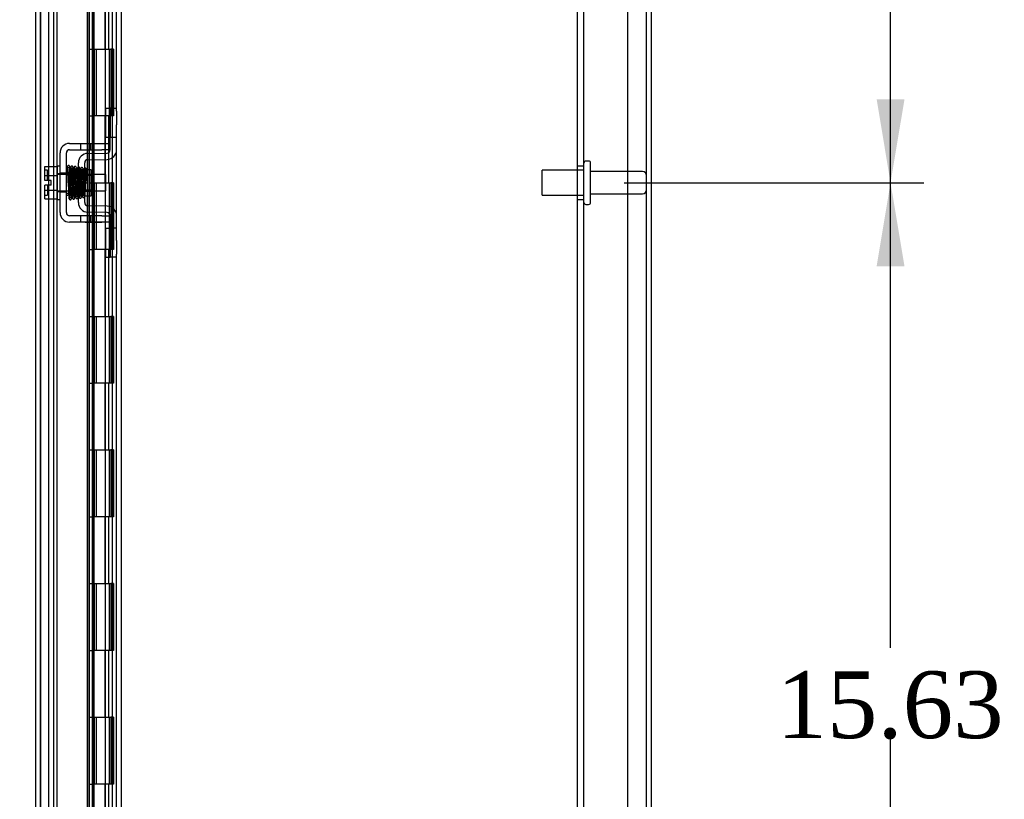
# Model space of a CAD drawing. Header units: inches. Extents: x 1 to 240, y -1 to 159.
# Tile 52 of 61: x 122 to 136, y 71 to 82. Entities that reach past the tile are written whole.
import ezdxf
from ezdxf.enums import TextEntityAlignment as Align
from ezdxf.lldxf.tags import DXFTag

# ---------------------------------------------------------------- set-up
doc = ezdxf.new("R2010")
doc.units = ezdxf.units.IN
doc.header["$MEASUREMENT"] = 0
for name, color, linetype in [('COM40680', 7, 'Continuous'), ('COM42667', 7, 'Continuous'), ('COM42780', 7, 'Continuous'), ('COM48605', 7, 'Continuous'), ('COM70220', 7, 'Continuous'), ('COM70726-5', 7, 'Continuous'), ('Default', 7, 'Continuous'), ('HNG10620-32B', 7, 'Continuous'), ('HNG10620-32C', 7, 'Continuous'), ('HNG10620-32P', 7, 'Continuous'), ('SCC19011', 7, 'Continuous'), ('SPR20265', 7, 'Continuous'), ('STD26089', 7, 'Continuous'), ('WAF25035', 7, 'Continuous')]:
    doc.layers.add(name, color=color, linetype=linetype)
doc.styles.add('SEACAD_Times_New_Roman', font='times.ttf')
tags = doc.linetypes.add('HIDDEN2', pattern=[0.1875, 0.125, -0.0625]).pattern_tags.tags
tags[6:7] = [DXFTag(74, 4), DXFTag(75, 0), DXFTag(340, '0'), DXFTag(46, 0.0), DXFTag(50, 0.0), DXFTag(44, 0.0), DXFTag(45, 0.0)]
tags[4:5] = [DXFTag(74, 4), DXFTag(75, 0), DXFTag(340, '0'), DXFTag(46, 0.0), DXFTag(50, 0.0), DXFTag(44, 0.0), DXFTag(45, 0.0)]
doc.dimstyles.new('HAMMOND_(STH_-_240x160)', dxfattribs={"dimtxt": 1, "dimasz": 1.25, "dimexe": 0.5, "dimexo": 0.5, "dimgap": 0.25, "dimtad": 0, "dimtih": 1, "dimtoh": 1, "dimlfac": 0.125, "dimzin": 0, "dimdsep": 46, "dimtxsty": 'SEACAD_Times_New_Roman', "dimblk1": '_SE_FILLED', "dimblk2": '_SE_FILLED', "dimsah": 1, "dimcen": 0.5, "dimadec": 0, "dimazin": 0, "dimtfac": 0.8, "dimtofl": 0, "dimtmove": 0, "dimatfit": 3, "dimfxl": 1, "dimtolj": 1, "dimtzin": 0, "dimarcsym": 0})

# ---------------------------------------------------------------- blocks, each defined once
blk = doc.blocks.new('SE9')
at = {"layer": 'COM40680', "color": 7, "linetype": 'HIDDEN2'}
for p, q in [((130.028, 64.565), (130.028, 95.061)), ((130.123, 64.565), (130.123, 95.061)), ((130.778, 64.815), (130.778, 94.811)), ((130.123, 80.063), (130.028, 80.063)), ((130.028, 79.563), (130.123, 79.563))]:
    blk.add_line(p, q, dxfattribs=at)
at = {"layer": 'COM42667', "color": 7, "linetype": 'Continuous'}
for p, q in [((122.429, 80.402), (122.912, 80.402)), ((122.429, 80.307), (122.912, 80.307)), ((122.912, 80.402), (123.037, 80.402)), ((123.037, 80.307), (122.912, 80.307)), ((122.286, 79.367), (122.286, 80.259)), ((122.381, 79.367), (122.381, 80.259)), ((122.912, 79.319), (122.429, 79.319)), ((122.912, 79.319), (123.037, 79.319)), ((122.912, 79.224), (122.429, 79.224)), ((123.037, 79.224), (122.912, 79.224))]:
    blk.add_line(p, q, dxfattribs=at)
at = {"layer": 'COM42667', "color": 7, "linetype": 'HIDDEN2'}
for p, q in [((122.592, 80.402), (122.592, 80.307)), ((122.745, 80.307), (122.745, 80.402)), ((122.381, 79.954), (122.286, 79.954)), ((122.381, 79.673), (122.286, 79.673)), ((122.592, 79.319), (122.592, 79.224)), ((122.745, 79.224), (122.745, 79.319)), ((122.662, 79.225), (122.662, 79.224)), ((122.662, 79.225), (122.823, 79.225)), ((122.711, 79.225), (122.711, 79.224)), ((122.823, 79.225), (122.823, 79.224)), ((122.823, 79.225), (122.852, 79.225)), ((122.852, 79.225), (122.852, 79.224)), ((122.852, 79.225), (122.912, 79.225)), ((122.912, 79.225), (122.912, 79.224))]:
    blk.add_line(p, q, dxfattribs=at)
at = {"layer": 'COM42667', "color": 7, "linetype": 'Continuous'}
for centre, radius, start, end in [((122.429, 80.259), 0.143, 90, 180), ((122.429, 80.259), 0.048, 90, 180), ((122.429, 79.367), 0.143, 180, 270), ((122.429, 79.367), 0.048, 180, 270)]:
    blk.add_arc(centre, radius, start, end, dxfattribs=at)
at = {"layer": 'COM42780', "color": 7, "linetype": 'Continuous'}
for p, q in [((122.972, 80.491), (122.972, 80.928)), ((122.972, 80.928), (123.023, 80.928)), ((123.037, 80.928), (123.023, 80.928)), ((123.037, 80.678), (123.037, 80.928)), ((123.037, 80.928), (123.132, 80.928)), ((123.132, 80.884), (123.132, 80.678)), ((123.037, 80.306), (123.037, 80.678)), ((123.132, 80.306), (123.132, 80.678)), ((123.023, 80.491), (122.972, 80.491)), ((123.023, 80.491), (123.037, 80.491)), ((122.7, 80.253), (122.989, 80.258)), ((122.702, 80.158), (122.991, 80.163)), ((122.56, 79.516), (122.56, 80.11)), ((122.655, 79.516), (122.655, 80.11)), ((122.75, 80.008), (122.683, 80.008)), ((122.75, 79.618), (122.75, 80.008)), ((122.655, 79.618), (122.75, 79.618)), ((122.991, 79.463), (122.702, 79.468)), ((122.989, 79.368), (122.7, 79.373)), ((123.037, 78.948), (123.037, 79.32)), ((123.132, 78.948), (123.132, 79.32)), ((122.972, 78.698), (122.972, 79.135)), ((122.972, 79.135), (123.023, 79.135)), ((123.037, 79.135), (123.023, 79.135)), ((123.037, 78.698), (123.037, 78.948)), ((123.132, 78.948), (123.132, 78.742)), ((122.972, 78.698), (123.023, 78.698)), ((123.023, 78.698), (123.037, 78.698)), ((123.132, 78.698), (123.037, 78.698))]:
    blk.add_line(p, q, dxfattribs=at)
at = {"layer": 'COM42780', "color": 7, "linetype": 'HIDDEN2'}
for p, q in [((123.039, 80.491), (123.039, 80.928)), ((123.132, 80.491), (123.037, 80.491)), ((122.683, 80.008), (122.655, 80.008)), ((122.56, 79.938), (122.75, 79.938)), ((122.75, 79.92), (122.56, 79.92)), ((122.56, 79.707), (122.75, 79.707)), ((122.56, 79.688), (122.75, 79.688)), ((123.132, 79.135), (123.037, 79.135)), ((123.039, 78.698), (123.039, 79.135)), ((123.038, 79.003), (123.037, 79.003)), ((123.038, 78.973), (123.037, 78.973)), ((123.038, 79.003), (123.038, 78.951)), ((123.038, 78.894), (123.037, 78.894)), ((123.038, 78.888), (123.037, 78.888)), ((123.038, 78.863), (123.037, 78.863)), ((123.038, 78.83), (123.037, 78.83))]:
    blk.add_line(p, q, dxfattribs=at)
at = {"layer": 'COM42780', "color": 7, "linetype": 'Continuous'}
for centre, radius, start, end in [((122.989, 80.306), 0.048, 271, 0), ((122.989, 80.306), 0.143, 271, 0), ((122.703, 80.11), 0.143, 91, 180), ((122.703, 80.11), 0.048, 91, 180), ((122.703, 79.516), 0.143, 180, 269), ((122.703, 79.516), 0.048, 180, 269), ((122.989, 79.32), 0.143, 0, 89), ((122.989, 79.32), 0.048, 0, 89)]:
    blk.add_arc(centre, radius, start, end, dxfattribs=at)
at = {"layer": 'COM48605', "color": 7, "linetype": 'HIDDEN2'}
for p, q in [((122.717, 96.42), (122.717, 63.206)), ((122.725, 63.686), (122.725, 95.94)), ((122.694, 80.402), (122.694, 80.307)), ((122.765, 80.402), (122.765, 80.307)), ((122.797, 80.307), (122.797, 80.402)), ((122.694, 80.253), (122.694, 80.157)), ((122.765, 80.254), (122.765, 80.159)), ((122.797, 80.16), (122.797, 80.255)), ((122.694, 80.008), (122.694, 79.618)), ((122.765, 79.935), (122.765, 79.691)), ((122.797, 79.691), (122.797, 79.935)), ((122.694, 79.469), (122.694, 79.373)), ((122.765, 79.467), (122.765, 79.372)), ((122.797, 79.371), (122.797, 79.466)), ((122.694, 79.319), (122.694, 79.224)), ((122.765, 79.319), (122.765, 79.224)), ((122.797, 79.224), (122.797, 79.319))]:
    blk.add_line(p, q, dxfattribs=at)
at = {"layer": 'COM48605', "color": 7, "linetype": 'Continuous'}
for p, q in [((121.922, 62.819), (121.922, 84.611)), ((122.765, 84.291), (122.765, 80.402)), ((122.797, 80.402), (122.797, 84.291)), ((122.694, 83.791), (122.694, 80.402)), ((122.694, 80.307), (122.694, 80.253)), ((122.765, 80.307), (122.765, 80.254)), ((122.797, 80.255), (122.797, 80.307)), ((122.694, 80.157), (122.694, 80.008)), ((122.765, 80.159), (122.765, 79.935)), ((122.797, 79.935), (122.797, 80.16)), ((122.765, 79.691), (122.765, 79.467)), ((122.797, 79.466), (122.797, 79.691)), ((122.694, 79.618), (122.694, 79.469)), ((122.694, 79.373), (122.694, 79.319)), ((122.765, 79.372), (122.765, 79.319)), ((122.797, 79.319), (122.797, 79.371)), ((122.694, 79.224), (122.694, 65.964)), ((122.765, 79.224), (122.765, 65.964)), ((122.797, 65.964), (122.797, 79.224))]:
    blk.add_line(p, q, dxfattribs=at)
at = {"layer": 'COM70220', "color": 7, "linetype": 'HIDDEN2'}
for p, q in [((121.994, 63.336), (121.994, 96.291)), ((121.995, 63.336), (121.995, 96.291)), ((121.996, 63.336), (121.996, 96.291)), ((121.998, 63.336), (121.998, 96.291)), ((122.244, 63.336), (122.244, 96.291))]:
    blk.add_line(p, q, dxfattribs=at)
at = {"layer": 'COM70726-5', "color": 7, "linetype": 'HIDDEN2'}
for p, q in [((123.204, 61.968), (123.204, 97.658)), ((131.06, 61.921), (131.06, 97.705)), ((122.119, 63.1), (122.119, 96.526)), ((122.191, 63.1), (122.191, 96.526))]:
    blk.add_line(p, q, dxfattribs=at)
at = {"layer": 'COM70726-5', "color": 7, "linetype": 'Continuous'}
for p, q in [((131.132, 61.921), (131.132, 97.705)), ((123.132, 80.884), (123.132, 93.18)), ((123.132, 79.32), (123.132, 80.306)), ((123.132, 66.446), (123.132, 78.742))]:
    blk.add_line(p, q, dxfattribs=at)
at = {"layer": 'HNG10620-32B', "color": 7, "linetype": 'HIDDEN2'}
for p, q in [((123.072, 63.813), (123.072, 95.813)), ((122.96, 81.813), (122.96, 82.813)), ((123.017, 81.813), (123.017, 82.813)), ((122.777, 81.813), (123.017, 81.813)), ((123.023, 81.813), (123.045, 81.813)), ((123.088, 81.813), (123.045, 81.813)), ((123.045, 81.813), (123.045, 80.813)), ((123.088, 81.813), (123.088, 80.813)), ((123.017, 80.813), (122.777, 80.813)), ((122.96, 79.813), (122.96, 80.813)), ((123.017, 79.813), (123.017, 80.813)), ((123.045, 80.813), (123.023, 80.813)), ((123.088, 80.813), (123.045, 80.813)), ((122.777, 79.813), (123.017, 79.813)), ((123.023, 79.813), (123.045, 79.813)), ((123.088, 79.813), (123.045, 79.813)), ((123.045, 79.813), (123.045, 78.813)), ((123.088, 79.813), (123.088, 78.813)), ((123.017, 78.813), (122.777, 78.813)), ((122.96, 77.813), (122.96, 78.813)), ((123.017, 77.813), (123.017, 78.813)), ((123.045, 78.813), (123.023, 78.813)), ((123.088, 78.813), (123.045, 78.813)), ((122.777, 77.813), (123.017, 77.813)), ((123.023, 77.813), (123.045, 77.813)), ((123.088, 77.813), (123.045, 77.813)), ((123.045, 77.813), (123.045, 76.813)), ((123.088, 77.813), (123.088, 76.813)), ((123.017, 76.813), (122.777, 76.813)), ((122.96, 75.813), (122.96, 76.813)), ((123.017, 75.813), (123.017, 76.813)), ((123.045, 76.813), (123.023, 76.813)), ((123.088, 76.813), (123.045, 76.813)), ((122.777, 75.813), (123.017, 75.813)), ((123.023, 75.813), (123.045, 75.813)), ((123.088, 75.813), (123.045, 75.813)), ((123.045, 75.813), (123.045, 74.813)), ((123.088, 75.813), (123.088, 74.813)), ((123.017, 74.813), (122.777, 74.813)), ((122.96, 73.813), (122.96, 74.813)), ((123.017, 73.813), (123.017, 74.813)), ((123.045, 74.813), (123.023, 74.813)), ((123.088, 74.813), (123.045, 74.813)), ((122.777, 73.813), (123.017, 73.813)), ((123.023, 73.813), (123.045, 73.813)), ((123.088, 73.813), (123.045, 73.813)), ((123.045, 73.813), (123.045, 72.813)), ((123.088, 73.813), (123.088, 72.813)), ((123.017, 72.813), (122.777, 72.813)), ((122.96, 71.813), (122.96, 72.813)), ((123.017, 71.813), (123.017, 72.813)), ((123.045, 72.813), (123.023, 72.813)), ((123.088, 72.813), (123.045, 72.813)), ((122.777, 71.813), (123.017, 71.813)), ((123.023, 71.813), (123.045, 71.813)), ((123.088, 71.813), (123.045, 71.813)), ((123.045, 71.813), (123.045, 70.813)), ((123.088, 71.813), (123.088, 70.813)), ((123.017, 70.813), (122.777, 70.813)), ((122.96, 69.813), (122.96, 70.813)), ((123.017, 69.813), (123.017, 70.813)), ((123.045, 70.813), (123.023, 70.813)), ((123.088, 70.813), (123.045, 70.813))]:
    blk.add_line(p, q, dxfattribs=at)
at = {"layer": 'HNG10620-32C', "color": 7, "linetype": 'HIDDEN2'}
for p, q in [((122.237, 95.813), (122.237, 63.813)), ((122.777, 95.813), (122.777, 63.813)), ((122.717, 81.813), (122.777, 81.813)), ((122.799, 81.813), (122.799, 80.813)), ((122.799, 81.813), (123.023, 81.813)), ((122.827, 81.813), (122.827, 80.813)), ((122.964, 80.813), (122.964, 81.813)), ((123.024, 80.813), (123.024, 81.813)), ((122.717, 80.813), (122.777, 80.813)), ((123.023, 80.813), (122.799, 80.813)), ((122.717, 79.813), (122.777, 79.813)), ((122.799, 79.813), (122.799, 78.813)), ((122.799, 79.813), (123.023, 79.813)), ((122.827, 79.813), (122.827, 78.813)), ((122.964, 78.813), (122.964, 79.813)), ((123.024, 78.813), (123.024, 79.813)), ((122.717, 78.813), (122.777, 78.813)), ((123.023, 78.813), (122.799, 78.813)), ((122.717, 77.813), (122.777, 77.813)), ((122.799, 77.813), (122.799, 76.813)), ((122.799, 77.813), (123.023, 77.813)), ((122.827, 77.813), (122.827, 76.813)), ((122.964, 76.813), (122.964, 77.813)), ((123.024, 76.813), (123.024, 77.813)), ((122.717, 76.813), (122.777, 76.813)), ((123.023, 76.813), (122.799, 76.813)), ((122.717, 75.813), (122.777, 75.813)), ((122.799, 75.813), (122.799, 74.813)), ((122.799, 75.813), (123.023, 75.813)), ((122.827, 75.813), (122.827, 74.813)), ((122.964, 74.813), (122.964, 75.813)), ((123.024, 74.813), (123.024, 75.813)), ((122.717, 74.813), (122.777, 74.813)), ((123.023, 74.813), (122.799, 74.813)), ((122.717, 73.813), (122.777, 73.813)), ((122.799, 73.813), (122.799, 72.813)), ((122.799, 73.813), (123.023, 73.813)), ((122.827, 73.813), (122.827, 72.813)), ((122.964, 72.813), (122.964, 73.813)), ((123.024, 72.813), (123.024, 73.813)), ((122.717, 72.813), (122.777, 72.813)), ((123.023, 72.813), (122.799, 72.813)), ((122.717, 71.813), (122.777, 71.813)), ((122.799, 71.813), (122.799, 70.813)), ((122.799, 71.813), (123.023, 71.813)), ((122.827, 71.813), (122.827, 70.813)), ((122.964, 70.813), (122.964, 71.813)), ((123.024, 70.813), (123.024, 71.813)), ((122.717, 70.813), (122.777, 70.813)), ((123.023, 70.813), (122.799, 70.813))]:
    blk.add_line(p, q, dxfattribs=at)
at = {"layer": 'HNG10620-32P', "color": 7, "linetype": 'HIDDEN2'}
blk.add_line((122.964, 63.813), (122.964, 95.374), dxfattribs=at)
at = {"layer": 'SCC19011', "color": 7, "linetype": 'Continuous'}
for p, q in [((122.06, 80.054), (122.241, 80.054)), ((122.06, 79.922), (122.06, 80.054)), ((122.06, 79.922), (122.241, 79.922)), ((122.06, 79.847), (122.06, 79.922)), ((122.155, 79.847), (122.06, 79.847)), ((122.155, 79.779), (122.155, 79.847)), ((122.404, 79.935), (122.381, 79.935)), ((122.454, 79.935), (122.439, 79.935)), ((122.504, 79.935), (122.489, 79.935)), ((122.554, 79.935), (122.539, 79.935)), ((122.973, 79.935), (122.75, 79.935)), ((122.973, 79.691), (122.973, 79.935)), ((122.06, 79.704), (122.06, 79.779)), ((122.155, 79.779), (122.06, 79.779)), ((122.06, 79.704), (122.241, 79.704)), ((122.06, 79.572), (122.06, 79.704)), ((122.381, 79.691), (122.413, 79.691)), ((122.448, 79.691), (122.463, 79.691)), ((122.498, 79.691), (122.513, 79.691)), ((122.548, 79.691), (122.56, 79.691)), ((122.75, 79.691), (122.973, 79.691)), ((122.06, 79.572), (122.241, 79.572))]:
    blk.add_line(p, q, dxfattribs=at)
at = {"layer": 'SCC19011', "color": 7, "linetype": 'HIDDEN2'}
for p, q in [((122.1, 80.001), (122.07, 80.001)), ((122.1, 79.847), (122.1, 80.001)), ((122.381, 79.935), (122.241, 79.935)), ((122.439, 79.935), (122.404, 79.935)), ((122.489, 79.935), (122.454, 79.935)), ((122.539, 79.935), (122.504, 79.935)), ((122.75, 79.935), (122.554, 79.935)), ((122.1, 79.779), (122.1, 79.626)), ((122.241, 79.691), (122.381, 79.691)), ((122.413, 79.691), (122.448, 79.691)), ((122.463, 79.691), (122.498, 79.691)), ((122.513, 79.691), (122.548, 79.691)), ((122.56, 79.691), (122.75, 79.691)), ((122.07, 79.626), (122.1, 79.626))]:
    blk.add_line(p, q, dxfattribs=at)
for centre, start, end in [((122.07, 80.011), 180, 270), ((122.07, 79.616), 90, 180)]:
    blk.add_arc(centre, 0.01, start, end, dxfattribs=at)
at = {"layer": 'SPR20265', "color": 7, "linetype": 'Continuous'}
blk.add_line((122.659, 79.813), (122.694, 79.813), dxfattribs=at)
for centre, radius, start, end in [((127.362, 79.634), 4.985, 175.1825, 176.5376), ((122.514, 80.038), 0.0181, 0.2962, 180.6354), ((127.332, 79.635), 4.919, 179.5796, 179.9446)]:
    blk.add_arc(centre, radius, start, end, dxfattribs=at)
at = {"layer": 'SPR20265', "color": 7, "linetype": 'HIDDEN2'}
for centre, radius, start, end in [((127.332, 79.635), 4.919, 175.1584, 179.5796), ((122.514, 80.038), 0.0169, 179.7153, 359.2764), ((127.362, 79.634), 4.985, 176.5376, 179.9224)]:
    blk.add_arc(centre, radius, start, end, dxfattribs=at)
blk.add_ellipse((122.395, 79.641), major_axis=(0.0175, 0), ratio=0.707107, start_param=2.474646, end_param=3.808539, dxfattribs=at)
at = {"layer": 'SPR20265', "color": 7, "linetype": 'Continuous'}
for start_param, end_param in [(0, 2.474646), (3.808539, 6.283185)]:
    blk.add_ellipse((122.395, 79.641), major_axis=(0.0175, 0), ratio=0.707107, start_param=start_param, end_param=end_param, dxfattribs=at)
for points, knots in [([(122.431, 80.054), (122.431, 80.055), (122.431, 80.056), (122.43, 80.059), (122.429, 80.062), (122.427, 80.064), (122.425, 80.067), (122.423, 80.069), (122.42, 80.07), (122.415, 80.071), (122.409, 80.071), (122.402, 80.067), (122.396, 80.059), (122.395, 80.053), (122.394, 80.049)], [0, 0, 0, 0, 0.03948, 0.078027, 0.11705, 0.157795, 0.20119, 0.247813, 0.297965, 0.351797, 0.472995, 0.624898, 0.803476, 1, 1, 1, 1]), ([(122.396, 80.05), (122.397, 80.05), (122.398, 80.049), (122.4, 80.03), (122.402, 79.995), (122.404, 79.954), (122.405, 79.913), (122.407, 79.875), (122.408, 79.842), (122.409, 79.815), (122.409, 79.788), (122.41, 79.759), (122.412, 79.723), (122.413, 79.684), (122.415, 79.643), (122.417, 79.607), (122.419, 79.579), (122.42, 79.576), (122.421, 79.574)], [0.0402294, 0.0402294, 0.0402294, 0.0402294, 0.0962651, 0.1836152, 0.2619538, 0.3312786, 0.3915016, 0.442594, 0.4845239, 0.5172899, 0.5463931, 0.5841023, 0.6308517, 0.6866387, 0.7514677, 0.8253147, 0.9081399, 0.9951321, 0.9951321, 0.9951321, 0.9951321]), ([(122.456, 79.578), (122.455, 79.579), (122.454, 79.583), (122.452, 79.609), (122.45, 79.645), (122.448, 79.685), (122.447, 79.724), (122.445, 79.759), (122.444, 79.788), (122.444, 79.815), (122.443, 79.842), (122.442, 79.875), (122.44, 79.913), (122.439, 79.955), (122.437, 79.997), (122.435, 80.034), (122.433, 80.054), (122.431, 80.056), (122.431, 80.056)], [0.007956, 0.007956, 0.007956, 0.007956, 0.0902869, 0.171964, 0.2449933, 0.3092617, 0.364675, 0.4111808, 0.4487353, 0.4777397, 0.5104186, 0.5522907, 0.6034131, 0.6638342, 0.7336337, 0.8128446, 0.9016052, 0.9648764, 0.9648764, 0.9648764, 0.9648764]), ([(122.446, 80.049), (122.445, 80.046), (122.443, 80.033), (122.441, 80.001), (122.44, 79.971), (122.439, 79.954), (122.439, 79.952)], [0.0980811, 0.0980811, 0.0980811, 0.0980811, 0.1865995, 0.265558, 0.3350739, 0.3442741, 0.3442741, 0.3442741, 0.3442741]), ([(122.483, 80.038), (122.483, 80.044), (122.482, 80.05), (122.475, 80.059), (122.469, 80.062), (122.464, 80.063), (122.461, 80.063), (122.457, 80.062), (122.454, 80.06), (122.451, 80.057), (122.448, 80.053), (122.447, 80.049), (122.447, 80.047), (122.447, 80.045)], [0, 0, 0, 0, 0.337377, 0.476585, 0.593946, 0.643993, 0.690857, 0.738213, 0.787078, 0.837877, 0.890521, 0.944659, 1, 1, 1, 1]), ([(122.448, 80.04), (122.449, 80.033), (122.45, 80.019), (122.453, 79.971), (122.455, 79.905), (122.458, 79.827), (122.46, 79.76), (122.462, 79.709), (122.464, 79.673), (122.465, 79.642), (122.467, 79.616), (122.468, 79.596), (122.469, 79.59), (122.47, 79.586)], [0, 0, 0, 0, 0.114294, 0.231558, 0.351881, 0.475184, 0.601502, 0.666038, 0.73132, 0.797347, 0.864154, 0.931706, 1, 1, 1, 1]), ([(122.505, 79.588), (122.504, 79.595), (122.502, 79.608), (122.5, 79.655), (122.497, 79.719), (122.494, 79.796), (122.492, 79.864), (122.49, 79.915), (122.489, 79.951), (122.487, 79.984), (122.486, 80.01), (122.484, 80.031), (122.483, 80.038), (122.483, 80.042)], [0, 0, 0, 0, 0.112746, 0.228925, 0.348457, 0.471495, 0.597916, 0.662714, 0.728399, 0.794948, 0.862394, 0.930748, 1, 1, 1, 1]), ([(122.496, 80.04), (122.495, 80.038), (122.494, 80.033), (122.492, 80.005), (122.49, 79.974), (122.489, 79.954), (122.489, 79.948)], [0, 0, 0, 0, 0.0919668, 0.1748964, 0.2488402, 0.2783531, 0.2783531, 0.2783531, 0.2783531]), ([(122.496, 80.036), (122.497, 80.035), (122.498, 80.031), (122.501, 80.005), (122.503, 79.971), (122.504, 79.933), (122.506, 79.895), (122.507, 79.862), (122.508, 79.834), (122.509, 79.81), (122.51, 79.784), (122.511, 79.754), (122.512, 79.718), (122.514, 79.679), (122.516, 79.641), (122.518, 79.608), (122.52, 79.59), (122.521, 79.588), (122.522, 79.589)], [0.0030122, 0.0030122, 0.0030122, 0.0030122, 0.091022, 0.173244, 0.246649, 0.3111806, 0.366841, 0.4136386, 0.4515377, 0.480786, 0.5130298, 0.5545547, 0.6053918, 0.6655607, 0.7350558, 0.813926, 0.9022499, 0.9590084, 0.9590084, 0.9590084, 0.9590084]), ([(122.556, 79.596), (122.555, 79.596), (122.554, 79.597), (122.552, 79.613), (122.55, 79.643), (122.549, 79.681), (122.547, 79.719), (122.546, 79.754), (122.545, 79.784), (122.544, 79.81), (122.543, 79.834), (122.542, 79.862), (122.541, 79.896), (122.539, 79.933), (122.537, 79.972), (122.536, 80.007), (122.533, 80.035), (122.532, 80.038), (122.531, 80.04)], [0.0480093, 0.0480093, 0.0480093, 0.0480093, 0.0949166, 0.1813907, 0.2591689, 0.3281055, 0.3880809, 0.4389475, 0.4806068, 0.513005, 0.5424172, 0.5805587, 0.6277127, 0.6838883, 0.749147, 0.8235602, 0.9071555, 1, 1, 1, 1]), ([(122.56, 80.047), (122.558, 80.047), (122.554, 80.046), (122.549, 80.041), (122.546, 80.034), (122.544, 80.022), (122.541, 79.998), (122.54, 79.967), (122.539, 79.947), (122.539, 79.943)], [0.5124949, 0.5124949, 0.5124949, 0.5124949, 0.5179414, 0.5252825, 0.5427797, 0.5635197, 0.6073984, 0.6548465, 0.6651182, 0.6651182, 0.6651182, 0.6651182]), ([(122.55, 80.017), (122.549, 80.017), (122.549, 80.016), (122.55, 80.005), (122.552, 79.98), (122.554, 79.941), (122.555, 79.9), (122.557, 79.859), (122.558, 79.82), (122.559, 79.795), (122.56, 79.786)], [0.5351872, 0.5351872, 0.5351872, 0.5351872, 0.5441109, 0.5645918, 0.6083985, 0.6560617, 0.6836249, 0.7156036, 0.7520047, 0.7724702, 0.7724702, 0.7724702, 0.7724702]), ([(122.681, 80.015), (122.681, 80.016), (122.681, 80.019), (122.679, 80.023), (122.677, 80.026), (122.674, 80.029), (122.67, 80.031), (122.666, 80.033), (122.66, 80.032), (122.656, 80.031), (122.655, 80.03)], [0, 0, 0, 0, 0.0589773, 0.1211115, 0.1849679, 0.2490189, 0.31194, 0.3728411, 0.4898099, 0.5959107, 0.5959107, 0.5959107, 0.5959107]), ([(122.694, 79.813), (122.693, 79.828), (122.692, 79.854), (122.69, 79.895), (122.689, 79.931), (122.687, 79.963), (122.685, 79.989), (122.684, 80.007), (122.682, 80.016), (122.681, 80.017), (122.681, 80.017)], [0, 0, 0, 0, 0.1236932, 0.2477957, 0.3722334, 0.4970307, 0.6222178, 0.7477992, 0.8737106, 0.9604174, 0.9604174, 0.9604174, 0.9604174]), ([(122.655, 79.91), (122.655, 79.904), (122.656, 79.887), (122.657, 79.854), (122.658, 79.828), (122.659, 79.813)], [0.6947964, 0.6947964, 0.6947964, 0.6947964, 0.7496304, 0.874808, 1, 1, 1, 1]), ([(122.421, 79.576), (122.421, 79.575), (122.421, 79.572), (122.423, 79.568), (122.425, 79.565), (122.429, 79.561), (122.435, 79.558), (122.442, 79.558), (122.449, 79.561), (122.453, 79.566), (122.456, 79.572), (122.457, 79.575), (122.457, 79.577)], [0, 0, 0, 0, 0.065589, 0.134096, 0.204, 0.273642, 0.405923, 0.527776, 0.652215, 0.775569, 0.89228, 1, 1, 1, 1]), ([(122.456, 79.575), (122.457, 79.577), (122.459, 79.583), (122.461, 79.614), (122.462, 79.647), (122.463, 79.669), (122.464, 79.676)], [0, 0, 0, 0, 0.0928449, 0.1764674, 0.250932, 0.2834425, 0.2834425, 0.2834425, 0.2834425]), ([(122.469, 79.591), (122.47, 79.585), (122.471, 79.579), (122.478, 79.57), (122.483, 79.568), (122.488, 79.567), (122.491, 79.567), (122.495, 79.568), (122.499, 79.57), (122.502, 79.573), (122.504, 79.576), (122.505, 79.58), (122.505, 79.583), (122.505, 79.584)], [0, 0, 0, 0, 0.324319, 0.462115, 0.581304, 0.633213, 0.682431, 0.732423, 0.783847, 0.836789, 0.89085, 0.94542, 1, 1, 1, 1]), ([(122.507, 79.583), (122.508, 79.586), (122.509, 79.599), (122.511, 79.632), (122.513, 79.662), (122.514, 79.678), (122.514, 79.681)], [0.09883, 0.09883, 0.09883, 0.09883, 0.1878535, 0.2672072, 0.3370622, 0.3488919, 0.3488919, 0.3488919, 0.3488919]), ([(122.522, 79.592), (122.522, 79.591), (122.522, 79.59), (122.522, 79.587), (122.523, 79.584), (122.525, 79.581), (122.527, 79.579), (122.53, 79.577), (122.533, 79.576), (122.537, 79.574), (122.543, 79.575), (122.551, 79.579), (122.557, 79.588), (122.558, 79.594), (122.558, 79.598)], [0, 0, 0, 0, 0.039675, 0.078069, 0.116606, 0.156607, 0.199119, 0.244855, 0.294249, 0.347558, 0.468612, 0.621309, 0.801496, 1, 1, 1, 1]), ([(122.557, 79.594), (122.558, 79.597), (122.559, 79.601), (122.559, 79.609), (122.56, 79.613)], [0, 0, 0, 0, 0.03059082, 0.04780598, 0.04780598, 0.04780598, 0.04780598]), ([(122.655, 79.603), (122.656, 79.604), (122.658, 79.609), (122.658, 79.614), (122.659, 79.617)], [0.53898294, 0.53898294, 0.53898294, 0.53898294, 0.54759814, 0.56807305, 0.56807305, 0.56807305, 0.56807305])]:
    blk.add_open_spline(points, degree=3, knots=knots, dxfattribs=at)
at = {"layer": 'SPR20265', "color": 7, "linetype": 'HIDDEN2'}
for points, knots in [([(122.429, 80.049), (122.429, 80.048), (122.429, 80.045), (122.426, 80.04), (122.421, 80.037), (122.415, 80.036), (122.411, 80.036), (122.407, 80.037), (122.404, 80.039), (122.401, 80.041), (122.399, 80.044), (122.397, 80.047), (122.396, 80.051), (122.396, 80.053), (122.396, 80.054)], [0, 0, 0, 0, 0.179381, 0.337596, 0.475073, 0.590664, 0.641841, 0.692941, 0.744409, 0.796202, 0.847981, 0.899322, 0.949962, 1, 1, 1, 1]), ([(122.482, 80.045), (122.482, 80.044), (122.482, 80.043), (122.481, 80.041), (122.48, 80.038), (122.478, 80.035), (122.476, 80.033), (122.474, 80.031), (122.471, 80.029), (122.466, 80.028), (122.46, 80.027), (122.454, 80.029), (122.449, 80.034), (122.448, 80.037), (122.448, 80.038)], [0, 0, 0, 0, 0.047333, 0.090485, 0.131312, 0.171645, 0.212983, 0.256355, 0.302402, 0.351589, 0.463303, 0.607862, 0.786964, 1, 1, 1, 1]), ([(122.464, 79.676), (122.464, 79.682), (122.465, 79.702), (122.466, 79.734), (122.467, 79.77), (122.468, 79.8), (122.469, 79.825), (122.47, 79.852), (122.471, 79.883), (122.472, 79.92), (122.474, 79.959), (122.476, 79.997), (122.478, 80.027), (122.479, 80.038), (122.48, 80.04)], [0.2834425, 0.2834425, 0.2834425, 0.2834425, 0.316251, 0.3724874, 0.4196981, 0.4578877, 0.4873381, 0.519796, 0.5615225, 0.612448, 0.6724624, 0.7413936, 0.8190964, 0.9053955, 0.9053955, 0.9053955, 0.9053955]), ([(122.514, 79.681), (122.514, 79.691), (122.515, 79.713), (122.516, 79.746), (122.517, 79.777), (122.518, 79.803), (122.519, 79.828), (122.52, 79.856), (122.521, 79.89), (122.523, 79.928), (122.525, 79.967), (122.526, 80.003), (122.529, 80.031), (122.53, 80.035), (122.531, 80.037)], [0.3488919, 0.3488919, 0.3488919, 0.3488919, 0.3974799, 0.4485707, 0.4904022, 0.5230451, 0.5519994, 0.5894865, 0.6359142, 0.6912353, 0.7554007, 0.8283104, 0.9098569, 1, 1, 1, 1]), ([(122.56, 79.613), (122.56, 79.615), (122.561, 79.628), (122.563, 79.659), (122.565, 79.71), (122.567, 79.76), (122.568, 79.804), (122.57, 79.84), (122.571, 79.869), (122.572, 79.897), (122.573, 79.926), (122.574, 79.955), (122.576, 79.982), (122.577, 80.003), (122.578, 80.016), (122.578, 80.02), (122.577, 80.019), (122.571, 80.014), (122.56, 80.012), (122.552, 80.016), (122.55, 80.017), (122.55, 80.017)], [0.047806, 0.047806, 0.047806, 0.047806, 0.0595138, 0.1122007, 0.1583759, 0.1980433, 0.2312358, 0.2579833, 0.2788368, 0.3005312, 0.3250779, 0.3524343, 0.3825401, 0.4152697, 0.4444426, 0.4659458, 0.4800306, 0.4882016, 0.5025968, 0.5237733, 0.5351872, 0.5351872, 0.5351872, 0.5351872]), ([(122.606, 79.601), (122.605, 79.603), (122.604, 79.605), (122.602, 79.621), (122.6, 79.652), (122.598, 79.699), (122.596, 79.746), (122.595, 79.788), (122.593, 79.823), (122.592, 79.854), (122.591, 79.885), (122.59, 79.92), (122.588, 79.955), (122.586, 79.989), (122.584, 80.015), (122.582, 80.03), (122.579, 80.038), (122.578, 80.042), (122.574, 80.045), (122.57, 80.047), (122.566, 80.048), (122.562, 80.048), (122.56, 80.048), (122.56, 80.047)], [0, 0, 0, 0, 0.0301072, 0.0585847, 0.110442, 0.1557664, 0.1944272, 0.2263714, 0.2515462, 0.2721052, 0.2958346, 0.3234709, 0.3550735, 0.3907334, 0.4289188, 0.4598064, 0.4816514, 0.4944173, 0.4976956, 0.5012564, 0.505847, 0.5113751, 0.5124949, 0.5124949, 0.5124949, 0.5124949]), ([(122.595, 80.021), (122.594, 80.018), (122.592, 80.003), (122.59, 79.971), (122.588, 79.933), (122.587, 79.896), (122.585, 79.862), (122.584, 79.833), (122.583, 79.809), (122.583, 79.785), (122.582, 79.759), (122.58, 79.728), (122.579, 79.693), (122.577, 79.658), (122.575, 79.627), (122.574, 79.613), (122.573, 79.608)], [0.0976012, 0.0976012, 0.0976012, 0.0976012, 0.1858457, 0.2646916, 0.3341936, 0.3943883, 0.4452603, 0.486815, 0.5190805, 0.5483674, 0.5863123, 0.6331568, 0.6888596, 0.7534207, 0.8268348, 0.9090396, 0.9090396, 0.9090396, 0.9090396]), ([(122.633, 80.018), (122.632, 80.022), (122.631, 80.027), (122.626, 80.035), (122.619, 80.039), (122.612, 80.04), (122.606, 80.039), (122.603, 80.036), (122.6, 80.034), (122.598, 80.031), (122.597, 80.028), (122.596, 80.025), (122.596, 80.024), (122.596, 80.023)], [0, 0, 0, 0, 0.180774, 0.350248, 0.499828, 0.623642, 0.733222, 0.784403, 0.832779, 0.878274, 0.921007, 0.961361, 1, 1, 1, 1]), ([(122.597, 80.02), (122.598, 80.017), (122.599, 80.013), (122.6, 79.994), (122.602, 79.961), (122.605, 79.913), (122.607, 79.866), (122.608, 79.825), (122.609, 79.792), (122.611, 79.763), (122.612, 79.735), (122.613, 79.706), (122.614, 79.676), (122.616, 79.647), (122.618, 79.625), (122.62, 79.61), (122.622, 79.601), (122.624, 79.597), (122.631, 79.591), (122.639, 79.589), (122.647, 79.592), (122.652, 79.597), (122.655, 79.601), (122.655, 79.603)], [0, 0, 0, 0, 0.0305726, 0.0594704, 0.1120538, 0.158027, 0.1973417, 0.2299964, 0.2559922, 0.2765518, 0.2989672, 0.3244704, 0.3530931, 0.3849016, 0.4194556, 0.4490953, 0.4711813, 0.4857486, 0.4943523, 0.5081695, 0.5178827, 0.5278745, 0.5389829, 0.5389829, 0.5389829, 0.5389829]), ([(122.631, 80.023), (122.631, 80.022), (122.631, 80.02), (122.631, 80.018), (122.63, 80.015), (122.628, 80.012), (122.626, 80.01), (122.622, 80.007), (122.617, 80.005), (122.61, 80.005), (122.603, 80.007), (122.598, 80.013), (122.598, 80.016), (122.598, 80.018)], [0, 0, 0, 0, 0.037989, 0.077527, 0.119605, 0.164736, 0.212993, 0.264123, 0.372839, 0.49196, 0.636982, 0.80769, 1, 1, 1, 1]), ([(122.608, 79.605), (122.609, 79.61), (122.61, 79.625), (122.612, 79.657), (122.614, 79.692), (122.615, 79.728), (122.617, 79.759), (122.618, 79.785), (122.618, 79.809), (122.619, 79.833), (122.62, 79.861), (122.622, 79.895), (122.623, 79.932), (122.625, 79.969), (122.627, 80), (122.629, 80.013), (122.629, 80.016)], [0.0929444, 0.0929444, 0.0929444, 0.0929444, 0.1765913, 0.2510147, 0.3162608, 0.3724128, 0.4195384, 0.4576536, 0.4870443, 0.5193972, 0.5610055, 0.6118238, 0.6717563, 0.7406679, 0.8184519, 0.9049732, 0.9049732, 0.9049732, 0.9049732]), ([(122.646, 80.016), (122.645, 80.014), (122.644, 80.011), (122.642, 79.994), (122.64, 79.964), (122.638, 79.918), (122.636, 79.873), (122.634, 79.833), (122.633, 79.8), (122.632, 79.771), (122.631, 79.743), (122.63, 79.713), (122.628, 79.682), (122.627, 79.654), (122.625, 79.632), (122.624, 79.621), (122.625, 79.618), (122.626, 79.619), (122.629, 79.622), (122.634, 79.625), (122.641, 79.625), (122.648, 79.622), (122.651, 79.62), (122.654, 79.618), (122.652, 79.625), (122.651, 79.643), (122.65, 79.667), (122.649, 79.691), (122.647, 79.721), (122.646, 79.759), (122.644, 79.805), (122.642, 79.856), (122.64, 79.911), (122.637, 79.962), (122.635, 80.006), (122.633, 80.016), (122.632, 80.022)], [0, 0, 0, 0, 0.030244, 0.058841, 0.110928, 0.156526, 0.195569, 0.22806, 0.253984, 0.274546, 0.297326, 0.323608, 0.353349, 0.386499, 0.422354, 0.452298, 0.473625, 0.48667, 0.490448, 0.494546, 0.506881, 0.514735, 0.522943, 0.53171, 0.561579, 0.605252, 0.628611, 0.65307, 0.681096, 0.713456, 0.750184, 0.791273, 0.836769, 0.886711, 0.94109, 1, 1, 1, 1]), ([(122.655, 80.03), (122.654, 80.03), (122.652, 80.028), (122.648, 80.024), (122.645, 80.018), (122.645, 80.014), (122.645, 80.012)], [0.5959107, 0.5959107, 0.5959107, 0.5959107, 0.6145359, 0.7437677, 0.8727235, 1, 1, 1, 1]), ([(122.68, 80.012), (122.68, 80.01), (122.679, 80.006), (122.674, 80), (122.667, 79.997), (122.66, 79.997), (122.654, 80), (122.649, 80.004), (122.647, 80.01), (122.646, 80.013), (122.646, 80.015)], [0, 0, 0, 0, 0.177696, 0.341652, 0.484977, 0.606263, 0.721012, 0.827813, 0.921583, 1, 1, 1, 1]), ([(122.646, 80.012), (122.647, 80.012), (122.647, 80.011), (122.649, 80.003), (122.65, 79.986), (122.652, 79.961), (122.653, 79.935), (122.654, 79.916), (122.655, 79.91)], [0.0491745, 0.0491745, 0.0491745, 0.0491745, 0.1247815, 0.2496118, 0.3745487, 0.4995316, 0.6245497, 0.6947964, 0.6947964, 0.6947964, 0.6947964]), ([(122.659, 79.617), (122.659, 79.625), (122.661, 79.645), (122.663, 79.681), (122.665, 79.719), (122.666, 79.756), (122.668, 79.801), (122.67, 79.853), (122.672, 79.908), (122.675, 79.958), (122.678, 80), (122.679, 80.008), (122.68, 80.013)], [0.568073, 0.568073, 0.568073, 0.568073, 0.6116806, 0.6590664, 0.685923, 0.7173632, 0.7533673, 0.7938778, 0.8388429, 0.8882414, 0.9419621, 1, 1, 1, 1]), ([(122.439, 79.952), (122.438, 79.941), (122.437, 79.919), (122.436, 79.884), (122.435, 79.852), (122.434, 79.825), (122.433, 79.8), (122.432, 79.77), (122.431, 79.735), (122.429, 79.695), (122.428, 79.653), (122.426, 79.616), (122.424, 79.585), (122.422, 79.58), (122.421, 79.578)], [0.3442741, 0.3442741, 0.3442741, 0.3442741, 0.3952209, 0.4460131, 0.487493, 0.519699, 0.5488958, 0.5867312, 0.6334573, 0.6890429, 0.753502, 0.8268419, 0.9090088, 1, 1, 1, 1]), ([(122.489, 79.948), (122.488, 79.941), (122.488, 79.922), (122.486, 79.89), (122.485, 79.856), (122.484, 79.828), (122.483, 79.803), (122.482, 79.777), (122.481, 79.746), (122.48, 79.711), (122.478, 79.672), (122.477, 79.635), (122.475, 79.604), (122.473, 79.592), (122.473, 79.59)], [0.2783531, 0.2783531, 0.2783531, 0.2783531, 0.3137608, 0.3696254, 0.4164401, 0.4541978, 0.4833397, 0.5161639, 0.5581525, 0.6092912, 0.6695294, 0.7388164, 0.8170316, 0.9041374, 0.9041374, 0.9041374, 0.9041374]), ([(122.539, 79.943), (122.538, 79.937), (122.538, 79.919), (122.536, 79.884), (122.534, 79.836), (122.532, 79.781), (122.53, 79.722), (122.528, 79.664), (122.526, 79.626), (122.524, 79.604), (122.523, 79.599), (122.522, 79.596)], [0.6651182, 0.6651182, 0.6651182, 0.6651182, 0.6822736, 0.7141834, 0.7505882, 0.791459, 0.8368134, 0.8866622, 0.9409613, 0.9699144, 1, 1, 1, 1]), ([(122.56, 79.786), (122.56, 79.777), (122.561, 79.749), (122.563, 79.701), (122.565, 79.65), (122.568, 79.618), (122.569, 79.602), (122.57, 79.599), (122.571, 79.598)], [0.7724702, 0.7724702, 0.7724702, 0.7724702, 0.7927991, 0.8379749, 0.8875525, 0.9414699, 0.9701805, 1, 1, 1, 1]), ([(122.422, 79.577), (122.422, 79.58), (122.423, 79.584), (122.428, 79.591), (122.435, 79.594), (122.442, 79.594), (122.448, 79.591), (122.453, 79.587), (122.455, 79.582), (122.456, 79.578), (122.456, 79.576)], [0, 0, 0, 0, 0.160971, 0.316102, 0.455936, 0.577846, 0.696899, 0.810531, 0.912782, 1, 1, 1, 1]), ([(122.47, 79.584), (122.471, 79.585), (122.471, 79.587), (122.471, 79.589), (122.472, 79.592), (122.474, 79.595), (122.476, 79.597), (122.479, 79.599), (122.482, 79.601), (122.486, 79.602), (122.492, 79.602), (122.499, 79.6), (122.504, 79.595), (122.504, 79.592), (122.504, 79.591)], [0, 0, 0, 0, 0.044559, 0.086388, 0.127221, 0.168589, 0.211598, 0.2569, 0.304828, 0.35561, 0.469133, 0.61403, 0.791597, 1, 1, 1, 1]), ([(122.523, 79.598), (122.523, 79.598), (122.523, 79.6), (122.525, 79.604), (122.529, 79.608), (122.536, 79.61), (122.541, 79.61), (122.546, 79.608), (122.549, 79.606), (122.553, 79.603), (122.555, 79.6), (122.556, 79.596), (122.556, 79.593), (122.557, 79.592)], [0, 0, 0, 0, 0.167405, 0.31502, 0.44597, 0.561339, 0.663025, 0.71568, 0.770724, 0.827692, 0.885615, 0.943351, 1, 1, 1, 1]), ([(122.57, 79.601), (122.571, 79.598), (122.571, 79.592), (122.577, 79.585), (122.585, 79.582), (122.592, 79.582), (122.598, 79.584), (122.603, 79.589), (122.606, 79.594), (122.606, 79.598), (122.606, 79.6)], [0, 0, 0, 0, 0.160978, 0.319941, 0.465269, 0.591846, 0.711965, 0.822973, 0.919786, 1, 1, 1, 1]), ([(122.571, 79.6), (122.572, 79.601), (122.572, 79.604), (122.573, 79.607), (122.575, 79.611), (122.579, 79.615), (122.585, 79.617), (122.592, 79.617), (122.598, 79.615), (122.602, 79.61), (122.605, 79.605), (122.605, 79.603), (122.605, 79.601)], [0, 0, 0, 0, 0.066301, 0.135066, 0.204649, 0.273333, 0.401927, 0.518861, 0.639867, 0.762727, 0.88319, 1, 1, 1, 1])]:
    blk.add_open_spline(points, degree=3, knots=knots, dxfattribs=at)
for points in [[(122.449, 80.047), (122.448, 80.049), (122.448, 80.05), (122.447, 80.05)], [(122.48, 80.04), (122.481, 80.04), (122.481, 80.038), (122.482, 80.036)], [(122.597, 80.024), (122.597, 80.025), (122.597, 80.025), (122.597, 80.025)], [(122.631, 80.019), (122.631, 80.019), (122.631, 80.018), (122.632, 80.017)], [(122.472, 79.589), (122.471, 79.589), (122.471, 79.59), (122.47, 79.592)], [(122.504, 79.583), (122.505, 79.582), (122.505, 79.581), (122.505, 79.581)], [(122.571, 79.602), (122.571, 79.602), (122.571, 79.602), (122.571, 79.602)]]:
    blk.add_open_spline(points, degree=3, dxfattribs=at)
at = {"layer": 'STD26089', "color": 7, "linetype": 'HIDDEN2'}
for p, q in [((130.193, 80.138), (130.153, 80.138)), ((129.498, 79.626), (129.498, 80.001)), ((130.123, 80.001), (129.498, 80.001)), ((130.223, 79.518), (130.223, 80.108)), ((131, 79.979), (130.223, 79.979)), ((129.498, 79.626), (130.123, 79.626)), ((130.223, 79.647), (131, 79.647)), ((130.153, 79.488), (130.193, 79.488))]:
    blk.add_line(p, q, dxfattribs=at)
for centre, radius, start, end in [((130.153, 80.108), 0.03, 90, 180), ((130.193, 80.108), 0.03, 0, 90), ((131, 79.919), 0.06, 0, 90), ((131, 79.707), 0.06, 270, 0), ((130.153, 79.518), 0.03, 180, 270), ((130.193, 79.518), 0.03, 270, 0)]:
    blk.add_arc(centre, radius, start, end, dxfattribs=at)
at = {"layer": 'WAF25035', "color": 7, "linetype": 'Continuous'}
for p, q in [((122.241, 80.063), (122.241, 79.563)), ((122.286, 80.063), (122.241, 80.063)), ((122.241, 79.563), (122.286, 79.563))]:
    blk.add_line(p, q, dxfattribs=at)
at = {"layer": 'WAF25035', "color": 7, "linetype": 'HIDDEN2'}
for p, q in [((122.286, 79.946), (122.241, 79.946)), ((122.241, 79.681), (122.286, 79.681))]:
    blk.add_line(p, q, dxfattribs=at)
blk = doc.blocks.new('DMBLK2520')
at = {"layer": 'Default', "linetype": 'Continuous'}
for points in [[(134.919, 78.563), (134.71, 79.813), (134.502, 78.563)], [(134.919, 65.438), (134.502, 65.438), (134.71, 64.188)]]:
    blk.add_hatch(color=7, dxfattribs=at).paths.add_polyline_path(points)
at = {"layer": 'Default', "color": 7, "linetype": 'Continuous'}
for p, q in [((130.723, 79.813), (135.21, 79.813)), ((134.71, 72.851), (134.71, 79.813)), ((134.71, 64.188), (134.71, 71.501)), ((130.723, 64.188), (135.21, 64.188))]:
    blk.add_line(p, q, dxfattribs=at)
at = {"layer": 'Default', "color": 7, "linetype": 'Continuous', "style": 'SEACAD_Times_New_Roman'}
blk.add_text('15.63', height=1, dxfattribs=at).set_placement((133.004, 72.501), align=Align.TOP_LEFT)
blk = doc.blocks.new('_SE_FILLED')
at = {"color": 0}
blk.add_line((0, 0), (-1, 0), dxfattribs=at)
blk.add_solid([(0, 0), (-1, -0.1665), (-1, 0.1665), (0, 0)], dxfattribs=at)
blk = doc.blocks.new('DMBLK2521')
at = {"layer": 'Default', "linetype": 'Continuous'}
for points in [[(134.919, 94.188), (134.71, 95.438), (134.502, 94.188)], [(134.919, 81.063), (134.502, 81.063), (134.71, 79.813)]]:
    blk.add_hatch(color=7, dxfattribs=at).paths.add_polyline_path(points)
at = {"layer": 'Default', "color": 7, "linetype": 'Continuous'}
for p, q in [((130.723, 95.438), (135.21, 95.438)), ((134.71, 88.476), (134.71, 95.438)), ((134.71, 79.813), (134.71, 87.126)), ((130.723, 79.813), (135.21, 79.813))]:
    blk.add_line(p, q, dxfattribs=at)
at = {"layer": 'Default', "color": 7, "linetype": 'Continuous', "style": 'SEACAD_Times_New_Roman'}
blk.add_text('15.63', height=1, dxfattribs=at).set_placement((133.004, 88.126), align=Align.TOP_LEFT)
blk = doc.blocks.new('DMBLK2534')
at = {"layer": 'Default', "linetype": 'Continuous'}
for points in [[(116.399, 95.17), (116.816, 95.17), (116.607, 96.42)], [(116.399, 64.456), (116.607, 63.206), (116.816, 64.456)]]:
    blk.add_hatch(color=7, dxfattribs=at).paths.add_polyline_path(points)
at = {"layer": 'Default', "color": 7, "linetype": 'Continuous'}
for p, q in [((121.729, 96.42), (116.107, 96.42)), ((116.607, 96.42), (116.607, 80.663)), ((116.607, 75.963), (116.607, 63.206)), ((122.162, 63.206), (116.107, 63.206))]:
    blk.add_line(p, q, dxfattribs=at)
at = {"layer": 'Default', "color": 7, "linetype": 'Continuous', "style": 'SEACAD_Times_New_Roman'}
for s, p in [('33.21', (114.901, 80.313)), ('DOOR ', (114.32, 78.813)), ('OPENING', (113.361, 77.313))]:
    blk.add_text(s, height=1, dxfattribs=at).set_placement(p, align=Align.TOP_LEFT)

msp = doc.modelspace()

# ---------------------------------------------------------------- block references
at = {"layer": 'Default'}
msp.add_blockref('SE9', (0, 0), dxfattribs=at)

# ---------------------------------------------------------------- dimensions: what is measured, and where the dimension line sits
at = {"layer": 'Default', "color": 7, "linetype": 'Continuous'}
for base, p1, p2, text, picture, middle, dimtype in [((116.607, 63.206), (123.096, 96.42), (122.662, 63.206), '\\A1;<>\\PDOOR \\XOPENING', 'DMBLK2534', (116.607, 79.813), 160), ((134.710263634, 79.81305051), (130.222649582, 79.81305051), (130.222649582, 95.43805051), '\\A1;<>', 'DMBLK2521', (134.710263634, 87.625550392), 161), ((134.710263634, 64.18805051), (130.222649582, 64.18805051), (130.222649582, 79.81305051), '\\A1;<>', 'DMBLK2520', (134.710263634, 72.000550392), 161)]:
    dim = msp.add_linear_dim(base=base, p1=p1, p2=p2, angle=90, text=text, dimstyle='HAMMOND_(STH_-_240x160)', override={"dimlfac": 1}, dxfattribs=at)
    dim.commit()
    dim.dimension.update_dxf_attribs({"geometry": picture, "text_midpoint": middle, "dimtype": dimtype})

doc.saveas('drawing.dxf')
